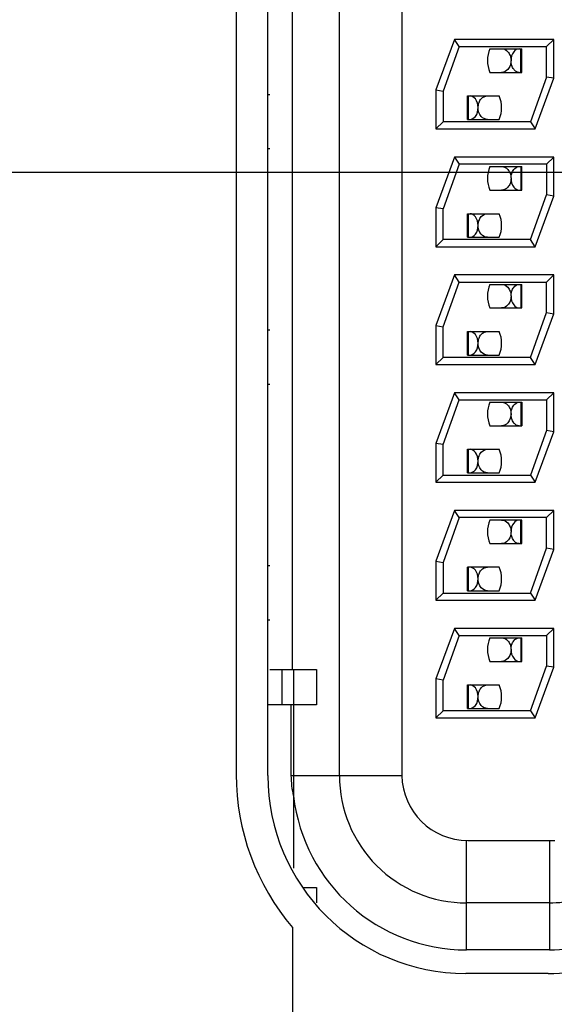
# Model space of a CAD drawing. Header units: inches. Extents: x 0 to 34, y 0 to 22.
# Tile 6 of 35: x 3.917 to 4.144, y 10.786 to 11.204. Entities that reach past the tile are written whole.
import ezdxf

# ---------------------------------------------------------------- set-up
doc = ezdxf.new("R2010")
doc.units = ezdxf.units.IN
doc.header["$LTSCALE"] = 1.87
doc.header["$MEASUREMENT"] = 0
doc.layers.get('0').update_dxf_attribs({"linetype": 'CONTINUOUS'})
doc.layers.add('02___PRT_ALL_AXES', color=7, linetype='CONTINUOUS')
doc.layers.add('DIMENSIONS', color=7, linetype='CONTINUOUS')
doc.styles.get("Standard").update_dxf_attribs({"font": 'txt', "width": 0.8})
doc.dimstyles.new('DIMSTYLE_1', dxfattribs={"dimtxt": 0.125, "dimasz": 0.18, "dimexe": 0.125, "dimexo": 0.0625, "dimgap": 0.09, "dimtad": 0, "dimtih": 1, "dimtoh": 1, "dimdec": 3, "dimzin": 4, "dimdsep": 46, "dimtxsty": 'STANDARD', "dimblk": '_FILLED', "dimblk1": '_FILLED', "dimblk2": '_FILLED', "dimcen": 0.09, "dimadec": 0, "dimazin": 0, "dimtp": 0.005, "dimtm": 0.005, "dimtfac": 1, "dimtdec": 3, "dimtofl": 0, "dimtmove": 0, "dimatfit": 3, "dimldrblk": '_FILLED', "dimfxl": 1, "dimtolj": 1, "dimtzin": 4, "dimarcsym": 0})

# ---------------------------------------------------------------- blocks, each defined once
blk = doc.blocks.new('*D6')
at = {"layer": 'DIMENSIONS', "color": 2, "linetype": 'CONTINUOUS'}
blk.add_line((4.2256788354, 11.1392711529), (2.9484270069, 11.1392711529), dxfattribs=at)
at = {"layer": 'DIMENSIONS', "color": 2, "linetype": 'CONTINUOUS', "insert": (2.6859270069, 11.2017711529), "char_height": 0.125, "width": 0.7, "attachment_point": 3, "line_spacing_factor": 0.9}
blk.add_mtext('2.540\\P[64.53]', dxfattribs=at)
blk = doc.blocks.new('_FILLED')
at = {"color": 0, "linetype": 'BYBLOCK'}
blk.add_solid([(0, 0), (-1, 0.1736111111), (-1, -0.1736111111)], dxfattribs=at)
blk = doc.blocks.new('*D10')
at = {"layer": 'DIMENSIONS', "color": 2, "linetype": 'CONTINUOUS'}
blk.add_line((4.3301611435, 14.8657768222), (2.9124703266, 14.8657768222), dxfattribs=at)
at = {"layer": 'DIMENSIONS', "color": 2, "linetype": 'CONTINUOUS', "insert": (2.5499703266, 14.9282768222), "char_height": 0.125, "width": 0.8, "attachment_point": 3, "line_spacing_factor": 0.9}
blk.add_mtext('6.267\\P[159.18]', dxfattribs=at)
blk = doc.blocks.new('*D11')
at = {"layer": 'DIMENSIONS', "color": 2, "linetype": 'CONTINUOUS'}
blk.add_line((4.3110361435, 16.2657768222), (2.9124703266, 16.2657768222), dxfattribs=at)
at = {"layer": 'DIMENSIONS', "color": 2, "linetype": 'CONTINUOUS', "insert": (2.5499703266, 16.3282768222), "char_height": 0.125, "width": 0.8, "attachment_point": 3, "line_spacing_factor": 0.9}
blk.add_mtext('7.667\\P[194.74]', dxfattribs=at)
blk = doc.blocks.new('*D12')
at = {"layer": 'DIMENSIONS', "color": 2, "linetype": 'CONTINUOUS'}
blk.add_line((4.1863076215, 18.6707768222), (5.4053076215, 18.6707768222), dxfattribs=at)
at = {"layer": 'DIMENSIONS', "color": 2, "linetype": 'CONTINUOUS', "insert": (5.4678076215, 18.7332768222), "char_height": 0.125, "width": 0.8, "attachment_point": 1, "line_spacing_factor": 0.9}
blk.add_mtext('10.072\\P[255.83]', dxfattribs=at)
blk = doc.blocks.new('*D14')
at = {"layer": 'DIMENSIONS', "color": 2, "linetype": 'CONTINUOUS'}
blk.add_line((4.0379576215, 15.5657768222), (2.9107025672, 15.5657768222), dxfattribs=at)
at = {"layer": 'DIMENSIONS', "color": 2, "linetype": 'CONTINUOUS', "insert": (2.5482025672, 15.6282768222), "char_height": 0.125, "width": 0.8, "attachment_point": 3, "line_spacing_factor": 0.9}
blk.add_mtext('6.967\\P[176.96]', dxfattribs=at)
blk = doc.blocks.new('*D15')
at = {"layer": 'DIMENSIONS', "color": 2, "linetype": 'CONTINUOUS'}
for p, q in [((4.1516777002, 11.2020836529), (4.1516777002, 9.1307446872)), ((4.1516777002, 9.1307446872), (4.2155943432, 9.0615101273)), ((4.2155943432, 9.0615101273), (4.2117479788, 8.14607539)), ((4.2117479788, 8.14607539), (4.3579098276, 8.0653017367)), ((4.3579098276, 8.0653017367), (4.3579098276, 7.8892768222))]:
    blk.add_line(p, q, dxfattribs=at)
at = {"layer": 'DIMENSIONS', "color": 2, "linetype": 'CONTINUOUS', "insert": (4.2954098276, 7.8267768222), "char_height": 0.125, "width": 1.125, "attachment_point": 3, "rotation": 90, "line_spacing_factor": 0.9}
blk.add_mtext('.028{\\Ftxt.shx;\\W1.000000;\\H0.125000; }[0.71]', dxfattribs=at)

msp = doc.modelspace()

# ---------------------------------------------------------------- linework, layer by layer
at = {"color": 7, "linetype": 'CONTINUOUS'}
for p, q in [((4.0228076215, 10.8832711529), (4.0228076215, 11.3952711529)), ((4.0531777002, 10.8832711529), (4.0531777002, 11.3952711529)), ((4.0796777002, 11.3947711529), (4.0796832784, 10.8832711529)), ((4.0331777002, 11.3502711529), (4.0331777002, 10.9282711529)), ((4.1019925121, 11.1957711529), (4.0941777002, 11.1743001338)), ((4.1441777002, 11.1957711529), (4.1019925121, 11.1957711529)), ((4.1040931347, 11.1927711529), (4.1019925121, 11.1957710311)), ((4.1441777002, 11.1957710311), (4.1411777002, 11.1927711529)), ((4.1441777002, 11.1792421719), (4.1441777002, 11.1957711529)), ((4.1040931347, 11.1927711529), (4.0971777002, 11.1737711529)), ((4.1040931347, 11.1927711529), (4.1411777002, 11.1927711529)), ((4.1170676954, 11.1917711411), (4.1306058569, 11.1917711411)), ((4.1301675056, 11.1817711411), (4.1301675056, 11.1917711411)), ((4.1306058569, 11.1817711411), (4.1306058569, 11.1917711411)), ((4.1411777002, 11.1797711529), (4.1411777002, 11.1927711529)), ((4.1170673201, 11.1817711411), (4.1306058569, 11.1817711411)), ((4.1411777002, 11.1797711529), (4.1342622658, 11.1607711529)), ((4.1363628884, 11.1577711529), (4.1441777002, 11.1792421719)), ((4.1441777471, 11.1792421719), (4.1411777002, 11.1797711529)), ((4.0236777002, 11.1722768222), (4.0228076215, 11.1722768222)), ((4.0941776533, 11.1743001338), (4.0971777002, 11.1737711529)), ((4.0941777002, 11.1743001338), (4.0941777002, 11.1577711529)), ((4.0971777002, 11.1737711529), (4.0971777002, 11.1607711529)), ((4.1075233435, 11.1717711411), (4.1210618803, 11.1717711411)), ((4.1075233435, 11.1617711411), (4.1075233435, 11.1717711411)), ((4.1079616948, 11.1617711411), (4.1079616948, 11.1717711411)), ((4.0971777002, 11.1607711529), (4.0941776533, 11.1577711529)), ((4.1342622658, 11.1607711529), (4.0971777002, 11.1607711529)), ((4.1075233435, 11.1617711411), (4.1210615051, 11.1617711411)), ((4.1342622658, 11.1607711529), (4.1363628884, 11.1577712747)), ((4.0941777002, 11.1577711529), (4.1363628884, 11.1577711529)), ((4.0236777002, 11.1492768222), (4.0228076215, 11.1492768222)), ((4.1019925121, 11.1457711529), (4.0941777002, 11.1243001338)), ((4.1441777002, 11.1457711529), (4.1019925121, 11.1457711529)), ((4.1019925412, 11.1457711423), (4.1040931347, 11.1427711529)), ((4.1411777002, 11.1427711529), (4.1441777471, 11.1457711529)), ((4.1441777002, 11.1292421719), (4.1441777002, 11.1457711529)), ((4.1040931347, 11.1427711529), (4.0971777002, 11.1237711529)), ((4.1411777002, 11.1427711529), (4.1040931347, 11.1427711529)), ((4.1170676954, 11.1417711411), (4.1306058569, 11.1417711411)), ((4.1301675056, 11.1417711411), (4.1301675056, 11.1317711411)), ((4.1306058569, 11.1317711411), (4.1306058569, 11.1417711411)), ((4.1411777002, 11.1427711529), (4.1411777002, 11.1297711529)), ((4.1170673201, 11.1317711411), (4.1306058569, 11.1317711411)), ((4.1342622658, 11.1107711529), (4.1411777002, 11.1297711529)), ((4.1363628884, 11.1077711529), (4.1441777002, 11.1292421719)), ((4.1441777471, 11.1292421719), (4.1411777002, 11.1297711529)), ((4.0941777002, 11.1243001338), (4.0941777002, 11.1077711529)), ((4.0971777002, 11.1237711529), (4.0941777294, 11.1243001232)), ((4.0971777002, 11.1107711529), (4.0971777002, 11.1237711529)), ((4.1075233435, 11.1217711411), (4.1210618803, 11.1217711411)), ((4.1075233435, 11.1117711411), (4.1075233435, 11.1217711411)), ((4.1079616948, 11.1117711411), (4.1079616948, 11.1217711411)), ((4.0971777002, 11.1107711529), (4.0941776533, 11.1077711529)), ((4.0941777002, 11.1077711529), (4.1363628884, 11.1077711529)), ((4.1342622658, 11.1107711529), (4.0971777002, 11.1107711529)), ((4.1075233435, 11.1117711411), (4.1210615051, 11.1117711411)), ((4.1363628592, 11.1077711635), (4.1342622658, 11.1107711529)), ((4.1019925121, 11.0957711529), (4.0941777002, 11.0743001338)), ((4.1441777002, 11.0957711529), (4.1019925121, 11.0957711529)), ((4.1040931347, 11.0927711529), (4.1019925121, 11.0957710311)), ((4.1411777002, 11.0927711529), (4.1441777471, 11.0957711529)), ((4.1441777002, 11.0792421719), (4.1441777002, 11.0957711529)), ((4.0971777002, 11.0737711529), (4.1040931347, 11.0927711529)), ((4.1040931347, 11.0927711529), (4.1411777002, 11.0927711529)), ((4.1170676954, 11.0917711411), (4.1306058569, 11.0917711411)), ((4.1301675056, 11.0917711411), (4.1301675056, 11.0817711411)), ((4.1306058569, 11.0817711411), (4.1306058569, 11.0917711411)), ((4.1411777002, 11.0797711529), (4.1411777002, 11.0927711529)), ((4.1170673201, 11.0817711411), (4.1306058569, 11.0817711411)), ((4.1342622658, 11.0607711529), (4.1411777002, 11.0797711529)), ((4.1363628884, 11.0577711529), (4.1441777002, 11.0792421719)), ((4.1411777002, 11.0797711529), (4.1441776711, 11.0792421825)), ((4.0941776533, 11.0743001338), (4.0971777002, 11.0737711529)), ((4.0941777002, 11.0743001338), (4.0941777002, 11.0577711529)), ((4.0236777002, 11.0722768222), (4.0228076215, 11.0722768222)), ((4.0971777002, 11.0607711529), (4.0971777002, 11.0737711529)), ((4.1075233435, 11.0717711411), (4.1210618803, 11.0717711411)), ((4.1075233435, 11.0617711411), (4.1075233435, 11.0717711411)), ((4.1079616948, 11.0617711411), (4.1079616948, 11.0717711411)), ((4.1075233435, 11.0617711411), (4.1210615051, 11.0617711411)), ((4.0971777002, 11.0607711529), (4.0941776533, 11.0577711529)), ((4.0941777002, 11.0577711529), (4.1363628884, 11.0577711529)), ((4.1342622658, 11.0607711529), (4.0971777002, 11.0607711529)), ((4.1363628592, 11.0577711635), (4.1342622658, 11.0607711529)), ((4.0236777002, 11.0492768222), (4.0228076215, 11.0492768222)), ((4.1019925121, 11.0457711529), (4.0941777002, 11.0243001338)), ((4.1441777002, 11.0457711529), (4.1019925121, 11.0457711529)), ((4.1040931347, 11.0427711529), (4.1019925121, 11.0457710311)), ((4.1411777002, 11.0427711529), (4.1441777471, 11.0457711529)), ((4.1441777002, 11.0292421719), (4.1441777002, 11.0457711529)), ((4.0971777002, 11.0237711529), (4.1040931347, 11.0427711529)), ((4.1040931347, 11.0427711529), (4.1411777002, 11.0427711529)), ((4.1170676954, 11.0417711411), (4.1306058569, 11.0417711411)), ((4.1301675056, 11.0417711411), (4.1301675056, 11.0317711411)), ((4.1306058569, 11.0417711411), (4.1306058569, 11.0317711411)), ((4.1411777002, 11.0427711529), (4.1411777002, 11.0297711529)), ((4.1170673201, 11.0317711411), (4.1306058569, 11.0317711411)), ((4.1411777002, 11.0297711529), (4.1342622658, 11.0107711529)), ((4.1363628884, 11.0077711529), (4.1441777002, 11.0292421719)), ((4.1441777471, 11.0292421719), (4.1411777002, 11.0297711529)), ((4.0941777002, 11.0243001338), (4.0941777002, 11.0077711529)), ((4.0971777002, 11.0237711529), (4.0941777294, 11.0243001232)), ((4.0971777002, 11.0107711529), (4.0971777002, 11.0237711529)), ((4.1075233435, 11.0217711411), (4.1210618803, 11.0217711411)), ((4.1075233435, 11.0117711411), (4.1075233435, 11.0217711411)), ((4.1079616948, 11.0117711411), (4.1079616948, 11.0217711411)), ((4.1075233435, 11.0117711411), (4.1210615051, 11.0117711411)), ((4.0941777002, 11.0077712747), (4.0971777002, 11.0107711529)), ((4.0941777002, 11.0077711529), (4.1363628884, 11.0077711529)), ((4.0971777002, 11.0107711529), (4.1342622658, 11.0107711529)), ((4.1342622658, 11.0107711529), (4.1363628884, 11.0077712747)), ((4.1019925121, 10.9957711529), (4.0941777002, 10.9743001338)), ((4.1441777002, 10.9957711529), (4.1019925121, 10.9957711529)), ((4.1040931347, 10.9927711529), (4.1019925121, 10.9957710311)), ((4.1411777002, 10.9927711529), (4.1441777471, 10.9957711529)), ((4.1441777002, 10.9792421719), (4.1441777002, 10.9957711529)), ((4.1040931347, 10.9927711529), (4.0971777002, 10.9737711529)), ((4.1411777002, 10.9927711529), (4.1040931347, 10.9927711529)), ((4.1306058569, 10.9917711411), (4.1170676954, 10.9917711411)), ((4.1301675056, 10.9817711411), (4.1301675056, 10.9917711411)), ((4.1306058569, 10.9817711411), (4.1306058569, 10.9917711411)), ((4.1411777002, 10.9797711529), (4.1411777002, 10.9927711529)), ((4.1170673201, 10.9817711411), (4.1306058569, 10.9817711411)), ((4.1342622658, 10.9607711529), (4.1411777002, 10.9797711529)), ((4.1363628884, 10.9577711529), (4.1441777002, 10.9792421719)), ((4.1441777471, 10.9792421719), (4.1411777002, 10.9797711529)), ((4.0941776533, 10.9743001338), (4.0971777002, 10.9737711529)), ((4.0941777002, 10.9743001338), (4.0941777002, 10.9577711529)), ((4.0236777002, 10.9722768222), (4.0228076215, 10.9722768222)), ((4.0971777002, 10.9737711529), (4.0971777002, 10.9607711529)), ((4.1210618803, 10.9717711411), (4.1075233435, 10.9717711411)), ((4.1075233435, 10.9617711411), (4.1075233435, 10.9717711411)), ((4.1079616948, 10.9617711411), (4.1079616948, 10.9717711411)), ((4.1075233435, 10.9617711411), (4.1210615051, 10.9617711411)), ((4.0971777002, 10.9607711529), (4.0941776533, 10.9577711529)), ((4.0941777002, 10.9577711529), (4.1363628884, 10.9577711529)), ((4.0971777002, 10.9607711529), (4.1342622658, 10.9607711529)), ((4.1342622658, 10.9607711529), (4.1363628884, 10.9577712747)), ((4.0236777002, 10.9492768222), (4.0228076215, 10.9492768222)), ((4.1019925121, 10.9457711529), (4.0941777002, 10.9243001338)), ((4.1441777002, 10.9457711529), (4.1019925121, 10.9457711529)), ((4.1040931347, 10.9427711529), (4.1019925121, 10.9457710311)), ((4.1441777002, 10.9457710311), (4.1411777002, 10.9427711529)), ((4.1441777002, 10.9292421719), (4.1441777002, 10.9457711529)), ((4.1040931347, 10.9427711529), (4.0971777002, 10.9237711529)), ((4.1040931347, 10.9427711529), (4.1411777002, 10.9427711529)), ((4.1170676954, 10.9417711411), (4.1306058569, 10.9417711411)), ((4.1301675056, 10.9417711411), (4.1301675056, 10.9317711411)), ((4.1306058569, 10.9317711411), (4.1306058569, 10.9417711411)), ((4.1411777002, 10.9427711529), (4.1411777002, 10.9297711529)), ((4.0236777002, 10.9282711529), (4.0435110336, 10.9282711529)), ((4.0286777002, 10.9282711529), (4.0286777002, 10.9132711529)), ((4.0336777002, 10.9282711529), (4.0336777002, 10.8440487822)), ((4.0435110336, 10.9282711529), (4.0435110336, 10.9132711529)), ((4.1170673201, 10.9317711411), (4.1306058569, 10.9317711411)), ((4.1342622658, 10.9107711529), (4.1411777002, 10.9297711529)), ((4.1363628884, 10.9077711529), (4.1441777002, 10.9292421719)), ((4.1441777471, 10.9292421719), (4.1411777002, 10.9297711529)), ((4.0941777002, 10.9243001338), (4.0941777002, 10.9077711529)), ((4.0971777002, 10.9237711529), (4.0941777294, 10.9243001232)), ((4.0971777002, 10.9107711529), (4.0971777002, 10.9237711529)), ((4.1075233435, 10.9217711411), (4.1210618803, 10.9217711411)), ((4.1075233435, 10.9117711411), (4.1075233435, 10.9217711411)), ((4.1079616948, 10.9117711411), (4.1079616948, 10.9217711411)), ((4.0435110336, 10.9132711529), (4.0228076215, 10.9132711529)), ((4.0326059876, 10.9132711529), (4.0326059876, 10.8832711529)), ((4.1075233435, 10.9117711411), (4.1210615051, 10.9117711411)), ((4.0941777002, 10.9077712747), (4.0971777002, 10.9107711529)), ((4.0941777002, 10.9077711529), (4.1363628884, 10.9077711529)), ((4.1342622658, 10.9107711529), (4.0971777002, 10.9107711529)), ((4.1342622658, 10.9107711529), (4.1363628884, 10.9077712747)), ((4.0326059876, 10.8832711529), (4.0796832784, 10.8832711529)), ((4.1071777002, 10.8092711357), (4.1071777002, 10.8557757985)), ((4.1076777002, 10.8557711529), (4.1447169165, 10.8557711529)), ((4.1424129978, 10.8557713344), (4.1424129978, 10.8092711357)), ((4.037895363, 10.8357711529), (4.0435110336, 10.8357711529)), ((4.0435110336, 10.8357711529), (4.0435110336, 10.8292363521)), ((4.1424129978, 10.8292711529), (4.1071777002, 10.8292711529)), ((4.1424129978, 10.8092711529), (4.1071777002, 10.8092711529)), ((4.1418076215, 10.7992711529), (4.1068076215, 10.7992711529))]:
    msp.add_line(p, q, dxfattribs=at)
for centre, radius, start, end in [((4.1290645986, 11.186770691), 0.013, 157.3779859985, 202.617715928), ((4.1090646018, 11.1667715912), 0.013, 337.3779859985, 22.617715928), ((4.1290645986, 11.136770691), 0.013, 157.3779859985, 202.617715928), ((4.1090646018, 11.1167715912), 0.013, 337.3779859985, 22.617715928), ((4.1290645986, 11.086770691), 0.013, 157.3779859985, 202.617715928), ((4.1090646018, 11.0667715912), 0.013, 337.3779859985, 22.617715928), ((4.1290645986, 11.036770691), 0.013, 157.3779859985, 202.617715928), ((4.1090646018, 11.0167715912), 0.013, 337.3779859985, 22.617715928), ((4.1290645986, 10.986770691), 0.013, 157.3779859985, 202.617715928), ((4.1090646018, 10.9667715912), 0.013, 337.3779859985, 22.617715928), ((4.1290645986, 10.936770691), 0.013, 157.3779859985, 202.617715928), ((4.1090646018, 10.9167715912), 0.013, 337.3779859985, 22.617715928), ((4.1068076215, 10.8832711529), 0.084, 180, 270), ((4.1071777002, 10.8832711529), 0.054, 180.0006023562, 270.0007357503), ((4.1076777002, 10.8837711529), 0.028, 181.0233880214, 270.0000491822), ((4.1071777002, 10.8832711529), 0.073996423, 186.6642550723, 270), ((4.1424129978, 10.8732711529), 0.044, 270, 285), ((4.1424129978, 10.8732711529), 0.0639981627, 270, 285), ((4.1418076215, 10.8732711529), 0.074, 269.9999999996, 285)]:
    msp.add_arc(centre, radius, start, end, dxfattribs=at)
for points, knots in [([(4.1220725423, 11.1917711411), (4.1230451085, 11.1917711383), (4.1246885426, 11.1909472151), (4.1257740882, 11.1888674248), (4.1260608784, 11.1875248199), (4.1260644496, 11.1868032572)], [0, 0, 0, 0, 0.4201014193, 0.6883161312, 1, 1, 1, 1]), ([(4.129490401, 11.1917711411), (4.1286141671, 11.1917711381), (4.1265424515, 11.1903632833), (4.1260702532, 11.1880877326), (4.1260646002, 11.1868032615)], [0, 0, 0, 0, 0.4055291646, 1, 1, 1, 1]), ([(4.1260644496, 11.1868032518), (4.1260680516, 11.1860752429), (4.1257839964, 11.1847165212), (4.124698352, 11.182618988), (4.123049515, 11.1817711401), (4.1220720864, 11.1817711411)], [0, 0, 0, 0, 0.3120205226, 0.5810847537, 1, 1, 1, 1]), ([(4.129490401, 11.1817711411), (4.1290733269, 11.1817711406), (4.1281492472, 11.1820118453), (4.1270363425, 11.1831210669), (4.1262844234, 11.1847839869), (4.126061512, 11.1861014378), (4.1260646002, 11.1868032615)], [0, 0, 0, 0, 0.1878622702, 0.4085706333, 0.683875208, 1, 1, 1, 1]), ([(4.1120646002, 11.1668040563), (4.1120588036, 11.1680886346), (4.1115866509, 11.1703642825), (4.1095147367, 11.1717711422), (4.1086387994, 11.1717711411)], [0, 0, 0, 0, 0.5945726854, 1, 1, 1, 1]), ([(4.1120647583, 11.1668040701), (4.1120685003, 11.1675255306), (4.1123555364, 11.1688678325), (4.113441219, 11.1709472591), (4.1150845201, 11.1717711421), (4.116057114, 11.1717711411)], [0, 0, 0, 0, 0.3116678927, 0.5798491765, 1, 1, 1, 1]), ([(4.1086387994, 11.1617711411), (4.1095220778, 11.1617711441), (4.1116066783, 11.1632076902), (4.1120704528, 11.1655066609), (4.1120646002, 11.1668040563)], [0, 0, 0, 0, 0.4050459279, 1, 1, 1, 1]), ([(4.1160566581, 11.1617711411), (4.1150768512, 11.1617711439), (4.1127423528, 11.1629799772), (4.1120578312, 11.1654676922), (4.1120647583, 11.1668040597)], [0, 0, 0, 0, 0.4230248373, 1, 1, 1, 1]), ([(4.1220725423, 11.1417711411), (4.1230451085, 11.1417711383), (4.1246885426, 11.1409472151), (4.1257740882, 11.1388674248), (4.1260608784, 11.1375248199), (4.1260644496, 11.1368032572)], [0, 0, 0, 0, 0.4201014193, 0.6883161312, 1, 1, 1, 1]), ([(4.1260646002, 11.1368032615), (4.1260676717, 11.1375011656), (4.1262961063, 11.1388078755), (4.1271621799, 11.140810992), (4.128616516, 11.1417711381), (4.129490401, 11.1417711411)], [0, 0, 0, 0, 0.3206942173, 0.5984446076, 1, 1, 1, 1]), ([(4.1260644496, 11.1368032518), (4.1260680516, 11.1360752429), (4.1257839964, 11.1347165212), (4.124698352, 11.132618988), (4.123049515, 11.1317711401), (4.1220720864, 11.1317711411)], [0, 0, 0, 0, 0.3120205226, 0.5810847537, 1, 1, 1, 1]), ([(4.1260646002, 11.1368032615), (4.1260588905, 11.1355056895), (4.1265225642, 11.1332065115), (4.1286074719, 11.13177114), (4.129490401, 11.1317711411)], [0, 0, 0, 0, 0.5950820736, 1, 1, 1, 1]), ([(4.1120646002, 11.1168040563), (4.1120588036, 11.1180886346), (4.1115866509, 11.1203642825), (4.1095147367, 11.1217711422), (4.1086387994, 11.1217711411)], [0, 0, 0, 0, 0.5945726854, 1, 1, 1, 1]), ([(4.1120647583, 11.1168040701), (4.1120685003, 11.1175255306), (4.1123555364, 11.1188678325), (4.113441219, 11.1209472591), (4.1150845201, 11.1217711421), (4.116057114, 11.1217711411)], [0, 0, 0, 0, 0.3116678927, 0.5798491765, 1, 1, 1, 1]), ([(4.1086387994, 11.1117711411), (4.1095220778, 11.1117711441), (4.1116066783, 11.1132076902), (4.1120704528, 11.1155066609), (4.1120646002, 11.1168040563)], [0, 0, 0, 0, 0.4050459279, 1, 1, 1, 1]), ([(4.1160566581, 11.1117711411), (4.1150768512, 11.1117711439), (4.1127423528, 11.1129799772), (4.1120578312, 11.1154676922), (4.1120647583, 11.1168040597)], [0, 0, 0, 0, 0.4230248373, 1, 1, 1, 1]), ([(4.1220725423, 11.0917711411), (4.1230451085, 11.0917711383), (4.1246885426, 11.0909472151), (4.1257740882, 11.0888674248), (4.1260608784, 11.0875248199), (4.1260644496, 11.0868032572)], [0, 0, 0, 0, 0.4201014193, 0.6883161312, 1, 1, 1, 1]), ([(4.1260646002, 11.0868032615), (4.1260676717, 11.0875011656), (4.1262961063, 11.0888078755), (4.1271621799, 11.090810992), (4.128616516, 11.0917711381), (4.129490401, 11.0917711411)], [0, 0, 0, 0, 0.3206942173, 0.5984446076, 1, 1, 1, 1]), ([(4.1260644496, 11.0868032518), (4.1260680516, 11.0860752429), (4.1257839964, 11.0847165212), (4.124698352, 11.082618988), (4.123049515, 11.0817711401), (4.1220720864, 11.0817711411)], [0, 0, 0, 0, 0.3120205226, 0.5810847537, 1, 1, 1, 1]), ([(4.1260646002, 11.0868032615), (4.1260588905, 11.0855056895), (4.1265225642, 11.0832065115), (4.1286074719, 11.08177114), (4.129490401, 11.0817711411)], [0, 0, 0, 0, 0.5950820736, 1, 1, 1, 1]), ([(4.1120646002, 11.0668040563), (4.1120588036, 11.0680886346), (4.1115866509, 11.0703642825), (4.1095147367, 11.0717711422), (4.1086387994, 11.0717711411)], [0, 0, 0, 0, 0.5945726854, 1, 1, 1, 1]), ([(4.1120647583, 11.0668040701), (4.1120685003, 11.0675255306), (4.1123555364, 11.0688678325), (4.113441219, 11.0709472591), (4.1150845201, 11.0717711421), (4.116057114, 11.0717711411)], [0, 0, 0, 0, 0.3116678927, 0.5798491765, 1, 1, 1, 1]), ([(4.1086387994, 11.0617711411), (4.1095220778, 11.0617711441), (4.1116066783, 11.0632076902), (4.1120704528, 11.0655066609), (4.1120646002, 11.0668040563)], [0, 0, 0, 0, 0.4050459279, 1, 1, 1, 1]), ([(4.1160566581, 11.0617711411), (4.1150768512, 11.0617711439), (4.1127423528, 11.0629799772), (4.1120578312, 11.0654676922), (4.1120647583, 11.0668040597)], [0, 0, 0, 0, 0.4230248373, 1, 1, 1, 1]), ([(4.1220725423, 11.0417711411), (4.1230451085, 11.0417711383), (4.1246885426, 11.0409472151), (4.1257740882, 11.0388674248), (4.1260608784, 11.0375248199), (4.1260644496, 11.0368032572)], [0, 0, 0, 0, 0.4201014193, 0.6883161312, 1, 1, 1, 1]), ([(4.1260646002, 11.0368032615), (4.1260676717, 11.0375011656), (4.1262961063, 11.0388078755), (4.1271621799, 11.040810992), (4.128616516, 11.0417711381), (4.129490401, 11.0417711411)], [0, 0, 0, 0, 0.3206942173, 0.5984446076, 1, 1, 1, 1]), ([(4.1260644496, 11.0368032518), (4.1260710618, 11.0354668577), (4.1253861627, 11.032979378), (4.1230517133, 11.0317711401), (4.1220720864, 11.0317711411)], [0, 0, 0, 0, 0.5770245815, 1, 1, 1, 1]), ([(4.129490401, 11.0317711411), (4.1290733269, 11.0317711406), (4.1281492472, 11.0320118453), (4.1270363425, 11.0331210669), (4.1262844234, 11.0347839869), (4.126061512, 11.0361014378), (4.1260646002, 11.0368032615)], [0, 0, 0, 0, 0.1878622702, 0.4085706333, 0.683875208, 1, 1, 1, 1]), ([(4.1120646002, 11.0168040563), (4.1120588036, 11.0180886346), (4.1115866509, 11.0203642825), (4.1095147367, 11.0217711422), (4.1086387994, 11.0217711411)], [0, 0, 0, 0, 0.5945726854, 1, 1, 1, 1]), ([(4.1120647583, 11.0168040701), (4.1120685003, 11.0175255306), (4.1123555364, 11.0188678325), (4.113441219, 11.0209472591), (4.1150845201, 11.0217711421), (4.116057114, 11.0217711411)], [0, 0, 0, 0, 0.3116678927, 0.5798491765, 1, 1, 1, 1]), ([(4.1086387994, 11.0117711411), (4.1095220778, 11.0117711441), (4.1116066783, 11.0132076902), (4.1120704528, 11.0155066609), (4.1120646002, 11.0168040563)], [0, 0, 0, 0, 0.4050459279, 1, 1, 1, 1]), ([(4.1160566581, 11.0117711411), (4.1150768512, 11.0117711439), (4.1127423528, 11.0129799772), (4.1120578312, 11.0154676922), (4.1120647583, 11.0168040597)], [0, 0, 0, 0, 0.4230248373, 1, 1, 1, 1]), ([(4.1220725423, 10.9917711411), (4.1230451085, 10.9917711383), (4.1246885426, 10.9909472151), (4.1257740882, 10.9888674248), (4.1260608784, 10.9875248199), (4.1260644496, 10.9868032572)], [0, 0, 0, 0, 0.4201014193, 0.6883161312, 1, 1, 1, 1]), ([(4.129490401, 10.9917711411), (4.1286141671, 10.9917711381), (4.1265424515, 10.9903632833), (4.1260702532, 10.9880877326), (4.1260646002, 10.9868032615)], [0, 0, 0, 0, 0.4055291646, 1, 1, 1, 1]), ([(4.1260644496, 10.9868032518), (4.1260680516, 10.9860752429), (4.1257839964, 10.9847165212), (4.124698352, 10.982618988), (4.123049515, 10.9817711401), (4.1220720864, 10.9817711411)], [0, 0, 0, 0, 0.3120205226, 0.5810847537, 1, 1, 1, 1]), ([(4.129490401, 10.9817711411), (4.1290733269, 10.9817711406), (4.1281492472, 10.9820118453), (4.1270363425, 10.9831210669), (4.1262844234, 10.9847839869), (4.126061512, 10.9861014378), (4.1260646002, 10.9868032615)], [0, 0, 0, 0, 0.1878622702, 0.4085706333, 0.683875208, 1, 1, 1, 1]), ([(4.1120646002, 10.9668040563), (4.1120588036, 10.9680886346), (4.1115866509, 10.9703642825), (4.1095147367, 10.9717711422), (4.1086387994, 10.9717711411)], [0, 0, 0, 0, 0.5945726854, 1, 1, 1, 1]), ([(4.1120647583, 10.9668040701), (4.1120685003, 10.9675255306), (4.1123555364, 10.9688678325), (4.113441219, 10.9709472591), (4.1150845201, 10.9717711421), (4.116057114, 10.9717711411)], [0, 0, 0, 0, 0.3116678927, 0.5798491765, 1, 1, 1, 1]), ([(4.1086387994, 10.9617711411), (4.1095220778, 10.9617711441), (4.1116066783, 10.9632076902), (4.1120704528, 10.9655066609), (4.1120646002, 10.9668040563)], [0, 0, 0, 0, 0.4050459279, 1, 1, 1, 1]), ([(4.1160566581, 10.9617711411), (4.1150768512, 10.9617711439), (4.1127423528, 10.9629799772), (4.1120578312, 10.9654676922), (4.1120647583, 10.9668040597)], [0, 0, 0, 0, 0.4230248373, 1, 1, 1, 1]), ([(4.1220725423, 10.9417711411), (4.1230451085, 10.9417711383), (4.1246885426, 10.9409472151), (4.1257740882, 10.9388674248), (4.1260608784, 10.9375248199), (4.1260644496, 10.9368032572)], [0, 0, 0, 0, 0.4201014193, 0.6883161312, 1, 1, 1, 1]), ([(4.1260646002, 10.9368032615), (4.1260676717, 10.9375011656), (4.1262961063, 10.9388078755), (4.1271621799, 10.940810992), (4.128616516, 10.9417711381), (4.129490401, 10.9417711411)], [0, 0, 0, 0, 0.3206942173, 0.5984446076, 1, 1, 1, 1]), ([(4.1260644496, 10.9368032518), (4.1260680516, 10.9360752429), (4.1257839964, 10.9347165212), (4.124698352, 10.932618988), (4.123049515, 10.9317711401), (4.1220720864, 10.9317711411)], [0, 0, 0, 0, 0.3120205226, 0.5810847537, 1, 1, 1, 1]), ([(4.1260646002, 10.9368032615), (4.1260588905, 10.9355056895), (4.1265225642, 10.9332065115), (4.1286074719, 10.93177114), (4.129490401, 10.9317711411)], [0, 0, 0, 0, 0.5950820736, 1, 1, 1, 1]), ([(4.1120646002, 10.9168040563), (4.1120588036, 10.9180886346), (4.1115866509, 10.9203642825), (4.1095147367, 10.9217711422), (4.1086387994, 10.9217711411)], [0, 0, 0, 0, 0.5945726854, 1, 1, 1, 1]), ([(4.1120647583, 10.9168040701), (4.1120685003, 10.9175255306), (4.1123555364, 10.9188678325), (4.113441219, 10.9209472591), (4.1150845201, 10.9217711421), (4.116057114, 10.9217711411)], [0, 0, 0, 0, 0.3116678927, 0.5798491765, 1, 1, 1, 1]), ([(4.1086387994, 10.9117711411), (4.1095220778, 10.9117711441), (4.1116066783, 10.9132076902), (4.1120704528, 10.9155066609), (4.1120646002, 10.9168040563)], [0, 0, 0, 0, 0.4050459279, 1, 1, 1, 1]), ([(4.1160566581, 10.9117711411), (4.1150768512, 10.9117711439), (4.1127423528, 10.9129799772), (4.1120578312, 10.9154676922), (4.1120647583, 10.9168040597)], [0, 0, 0, 0, 0.4230248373, 1, 1, 1, 1])]:
    msp.add_open_spline(points, degree=3, knots=knots, dxfattribs=at)
msp.add_open_spline([(4.0326059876, 10.8832711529), (4.0326070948, 10.8803863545), (4.0329782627, 10.8774820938), (4.0336777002, 10.8746833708)], degree=3, dxfattribs=at)
at = {"layer": '02___PRT_ALL_AXES', "color": 7, "linetype": 'CONTINUOUS'}
for p, q in [((4.0093076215, 11.3937768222), (4.0093076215, 10.8837768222)), ((4.033301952, 10.8187911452), (4.033301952, 10.6637768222))]:
    msp.add_line(p, q, dxfattribs=at)
msp.add_arc((4.1093076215, 10.8837768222), 0.1, 180, 220.5308037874, dxfattribs=at)

# ---------------------------------------------------------------- dimensions: what is measured, and where the dimension line sits
at = {"layer": 'DIMENSIONS', "color": 2, "linetype": 'CONTINUOUS'}
for feature_location, offset, origin, picture, middle in [((4.1863076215, 18.6707768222), (1.2190000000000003, 0), (3.9438076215, 8.5987768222), '*D12', (5.8678076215, 18.5770268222)), ((4.3110361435, 16.2657768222), (-1.3985658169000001, 0), (4.1079111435, 8.5987768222), '*D11', (2.4499703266, 16.1720268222)), ((4.0379576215, 15.5657768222), (-1.1272550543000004, 0), (4.1004576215, 8.5987768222), '*D14', (2.4482025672, 15.4720268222)), ((4.3301611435, 14.8657768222), (-1.4176908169, 0), (4.1079111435, 8.5987768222), '*D10', (2.4499703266, 14.7720268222)), ((4.2256788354, 11.1392711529), (-1.2772518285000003, 0), (4.0331788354, 8.5987768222), '*D6', (2.5359270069, 11.0455211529)), ((4.1516777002, 11.2020836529), (0.20623212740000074, -3.3128068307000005), (4.1238076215, 10.6642711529), '*D15', (4.3579098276, 7.2642768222))]:
    dim = msp.add_ordinate_dim(feature_location=feature_location, offset=offset, dtype=0, origin=origin, dimstyle='DIMSTYLE_1', override={"dimtad": 1, "dimtih": 0, "dimtoh": 0}, dxfattribs=at)
    dim.commit()
    dim.dimension.update_dxf_attribs({"geometry": picture, "text_midpoint": middle})

doc.saveas('drawing.dxf')
